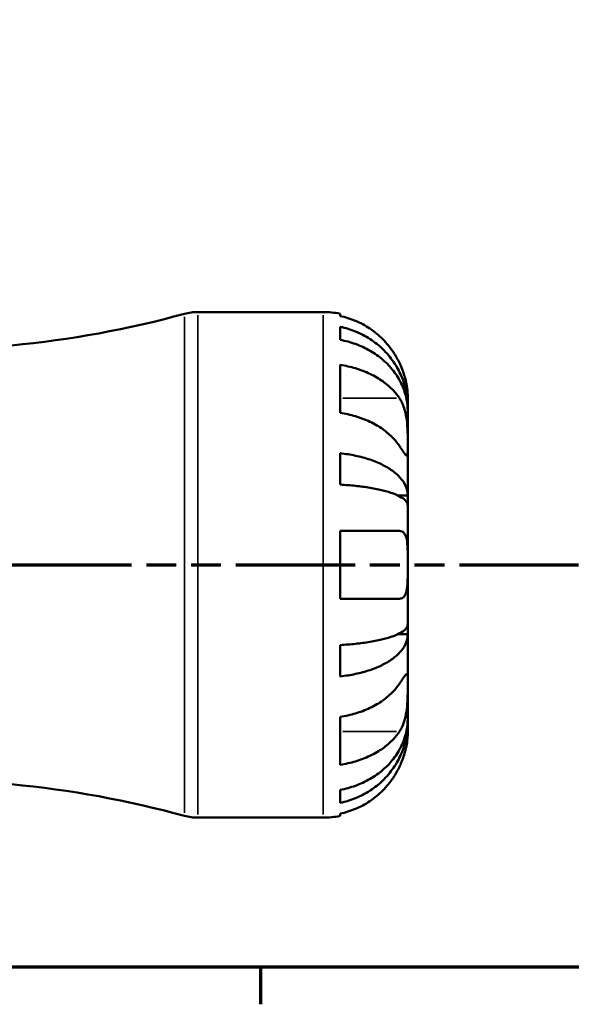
# Model space of a CAD drawing. Header units: millimetres. Extents: x 0 to 905, y -303 to 735.
# Tile 5 of 16: x 468 to 519, y 17 to 108. Entities that reach past the tile are written whole.
import ezdxf

# ---------------------------------------------------------------- set-up
doc = ezdxf.new("R2010")
doc.units = ezdxf.units.MM
doc.linetypes.add('DOUBLE_DASH_CHAIN', pattern=[1.2403, 0.6614, -0.0827, 0.1654, -0.0827, 0.1654, -0.0827])
for name, color, linetype, lineweight in [('Border (ANSI)', 7, 'Continuous', 70), ('Section Line (ANSI)', 7, 'DOUBLE_DASH_CHAIN', 70), ('Visible (ANSI)', 7, 'Continuous', 50), ('Visible Narrow (ANSI)', 7, 'Continuous', 35)]:
    doc.layers.add(name, color=color, linetype=linetype, lineweight=lineweight)

# ---------------------------------------------------------------- blocks, each defined once
blk = doc.blocks.new('Borders Default Border')
at = {"layer": 'Border (ANSI)'}
blk.add_line((490.583, 20), (490.583, 16.552), dxfattribs=at)
at = {"layer": 'Border (ANSI)', "flags": 128}
blk.add_lwpolyline([(20, 20), (20, 574), (821, 574), (821, 20), (20, 20)], dxfattribs=at)
blk = doc.blocks.new('2dTransSection0')
at = {"layer": 'Section Line (ANSI)', "linetype": 'DOUBLE_DASH_CHAIN', "ltscale": 16.769241}
blk.add_line((321.89, 57.401), (707.468, 57.401), dxfattribs=at)

msp = doc.modelspace()

# ---------------------------------------------------------------- linework, layer by layer
at = {"layer": 'Visible (ANSI)'}
for p, q in [((484.757, 80.901), (496.404, 80.901)), ((497.979, 80.742), (497.979, 80.528)), ((497.979, 79.52), (497.979, 78.312)), ((497.979, 75.982), (497.979, 71.527)), ((504.279, 72.021), (504.279, 73.026)), ((504.279, 72.021), (504.267, 72.021)), ((504.279, 71.638), (504.279, 72.021)), ((504.279, 68.45), (504.279, 71.638)), ((497.979, 67.771), (497.979, 64.855)), ((504.279, 63.839), (504.279, 68.45)), ((504.279, 63.839), (503.37, 63.839)), ((504.279, 62.915), (504.279, 63.839)), ((504.279, 57.401), (504.279, 62.915)), ((497.979, 60.551), (497.979, 54.251)), ((504.279, 51.887), (504.279, 57.401)), ((504.279, 50.963), (504.279, 51.887)), ((504.279, 50.963), (503.37, 50.963)), ((504.279, 46.352), (504.279, 50.963)), ((497.979, 49.947), (497.979, 47.031)), ((504.279, 43.164), (504.279, 46.352)), ((497.979, 43.275), (497.979, 38.82)), ((504.279, 42.781), (504.279, 43.164)), ((504.279, 42.781), (504.267, 42.781)), ((504.279, 41.776), (504.279, 42.781)), ((497.979, 36.49), (497.979, 35.282)), ((484.757, 33.901), (496.404, 33.901)), ((497.979, 34.274), (497.979, 34.06))]:
    msp.add_line(p, q, dxfattribs=at)
for centre, radius, start, end in [((458.489, 172.315), 94.939, 275.39874, 285.28588), ((484.757, 76.201), 4.7, 90, 105.28588), ((496.404, 73.026), 7.875, 78.46304, 90), ((458.489, -57.513), 94.939, 74.71412, 84.60126), ((484.757, 38.601), 4.7, 254.71412, 270), ((496.404, 41.776), 7.875, 270, 281.53696)]:
    msp.add_arc(centre, radius, start, end, dxfattribs=at)
for points, knots in [([(503.501, 76.176), (503.343, 76.509), (503.154, 76.846), (502.646, 77.612), (502.303, 78.026), (501.615, 78.719), (501.206, 79.062), (500.326, 79.653), (499.854, 79.902), (498.971, 80.27), (498.481, 80.425), (497.979, 80.528)], [3.8923951, 3.8923951, 3.8923951, 3.8923951, 3.9983109, 3.9983109, 4.1454192, 4.1454192, 4.2913159, 4.2913159, 4.4372126, 4.4372126, 4.5782477, 4.5782477, 4.5782477, 4.5782477]), ([(497.979, 79.52), (498.484, 79.42), (498.977, 79.269), (499.863, 78.913), (500.335, 78.673), (501.216, 78.103), (501.625, 77.772), (502.312, 77.105), (502.654, 76.708), (503.244, 75.852), (503.491, 75.393), (503.864, 74.52), (504.024, 74.024), (504.231, 73.011), (504.279, 72.494), (504.279, 72.021)], [0.149402, 0.149402, 0.149402, 0.149402, 0.29125, 0.29125, 0.437065, 0.437065, 0.58288, 0.58288, 0.729035, 0.729035, 0.87519, 0.87519, 1.021915, 1.021915, 1.168639, 1.168639, 1.168639, 1.168639]), ([(504.279, 71.638), (504.279, 72.059), (504.231, 72.52), (504.024, 73.421), (503.864, 73.862), (503.491, 74.64), (503.244, 75.048), (502.654, 75.809), (502.312, 76.163), (501.625, 76.756), (501.216, 77.051), (500.335, 77.559), (499.863, 77.772), (498.977, 78.089), (498.484, 78.223), (497.979, 78.312)], [3.513394, 3.513394, 3.513394, 3.513394, 3.660118, 3.660118, 3.806842, 3.806842, 3.952998, 3.952998, 4.099153, 4.099153, 4.244968, 4.244968, 4.390783, 4.390783, 4.532631, 4.532631, 4.532631, 4.532631]), ([(497.979, 75.982), (498.481, 75.909), (498.971, 75.799), (499.854, 75.539), (500.326, 75.363), (501.206, 74.945), (501.615, 74.703), (502.303, 74.213), (502.646, 73.92), (503.154, 73.378), (503.343, 73.14), (503.501, 72.904)], [0.14941, 0.14941, 0.14941, 0.14941, 0.290445, 0.290445, 0.4363418, 0.4363418, 0.5822385, 0.5822385, 0.7293467, 0.7293467, 0.8352626, 0.8352626, 0.8352626, 0.8352626]), ([(504.279, 73.026), (504.279, 73.026), (504.279, 73.049), (504.278, 73.143), (504.276, 73.217), (504.263, 73.487), (504.243, 73.729), (504.158, 74.24), (504.108, 74.477), (503.989, 74.914), (503.931, 75.105), (503.794, 75.494), (503.717, 75.692), (503.59, 75.985), (503.546, 76.081), (503.501, 76.176)], [-2.1766796, -2.1766796, -2.1766796, -2.1766796, -2.1108665, -2.1108665, -2.0405522, -2.0405522, -1.917383, -1.917383, -1.8294227, -1.8294227, -1.7655818, -1.7655818, -1.7011788, -1.7011788, -1.6696191, -1.6696191, -1.6696191, -1.6696191]), ([(503.501, 72.904), (503.559, 72.818), (503.614, 72.726), (503.75, 72.471), (503.826, 72.299), (503.961, 71.926), (504.019, 71.725), (504.134, 71.226), (504.18, 70.925), (504.252, 70.229), (504.267, 69.841), (504.281, 69.093), (504.279, 68.744), (504.279, 68.45)], [-0.5076659, -0.5076659, -0.5076659, -0.5076659, -0.4671899, -0.4671899, -0.4020022, -0.4020022, -0.3350664, -0.3350664, -0.2430046, -0.2430046, -0.1248886, -0.1248886, 0, 0, 0, 0]), ([(503.501, 68.45), (503.343, 68.685), (503.154, 68.923), (502.646, 69.465), (502.303, 69.758), (501.615, 70.248), (501.206, 70.49), (500.326, 70.908), (499.854, 71.084), (498.971, 71.344), (498.481, 71.454), (497.979, 71.527)], [3.8923951, 3.8923951, 3.8923951, 3.8923951, 3.9983109, 3.9983109, 4.1454192, 4.1454192, 4.2913159, 4.2913159, 4.4372126, 4.4372126, 4.5782477, 4.5782477, 4.5782477, 4.5782477]), ([(497.979, 67.771), (498.484, 67.718), (498.977, 67.639), (499.863, 67.453), (500.335, 67.327), (501.216, 67.028), (501.625, 66.854), (502.312, 66.505), (502.654, 66.296), (503.244, 65.848), (503.491, 65.607), (503.864, 65.15), (504.024, 64.89), (504.231, 64.359), (504.279, 64.087), (504.279, 63.839)], [0.149402, 0.149402, 0.149402, 0.149402, 0.29125, 0.29125, 0.437065, 0.437065, 0.58288, 0.58288, 0.729035, 0.729035, 0.87519, 0.87519, 1.021915, 1.021915, 1.168639, 1.168639, 1.168639, 1.168639]), ([(504.279, 68.45), (504.279, 68.294), (504.279, 68.155), (504.278, 67.907), (504.276, 67.801), (504.264, 67.603), (504.249, 67.538), (504.184, 67.519), (504.137, 67.557), (504.019, 67.698), (503.961, 67.777), (503.826, 67.969), (503.751, 68.08), (503.614, 68.281), (503.559, 68.363), (503.501, 68.45)], [0, 0, 0, 0, 0.0660814, 0.0660814, 0.1366745, 0.1366745, 0.238734, 0.238734, 0.3345777, 0.3345777, 0.4015785, 0.4015785, 0.4668531, 0.4668531, 0.5074534, 0.5074534, 0.5074534, 0.5074534]), ([(504.279, 62.915), (504.279, 63.038), (504.231, 63.172), (504.024, 63.434), (503.864, 63.562), (503.491, 63.788), (503.244, 63.906), (502.654, 64.128), (502.312, 64.23), (501.625, 64.403), (501.216, 64.488), (500.335, 64.636), (499.863, 64.698), (498.977, 64.79), (498.484, 64.829), (497.979, 64.855)], [3.513394, 3.513394, 3.513394, 3.513394, 3.660118, 3.660118, 3.806842, 3.806842, 3.952998, 3.952998, 4.099153, 4.099153, 4.244968, 4.244968, 4.390783, 4.390783, 4.532631, 4.532631, 4.532631, 4.532631]), ([(497.979, 60.551), (498.481, 60.551), (498.971, 60.551), (499.854, 60.551), (500.326, 60.551), (501.206, 60.551), (501.615, 60.551), (502.303, 60.551), (502.646, 60.551), (503.154, 60.551), (503.343, 60.551), (503.501, 60.551)], [0.14941, 0.14941, 0.14941, 0.14941, 0.290445, 0.290445, 0.4363418, 0.4363418, 0.5822385, 0.5822385, 0.7293467, 0.7293467, 0.8352626, 0.8352626, 0.8352626, 0.8352626]), ([(503.501, 60.551), (503.507, 60.551), (503.513, 60.551), (503.598, 60.549), (503.672, 60.533), (503.799, 60.477), (503.853, 60.439), (503.961, 60.332), (504.012, 60.258), (504.13, 60.012), (504.18, 59.813), (504.252, 59.295), (504.267, 58.97), (504.281, 58.229), (504.279, 57.818), (504.279, 57.401)], [-0.5107229, -0.5107229, -0.5107229, -0.5107229, -0.5065357, -0.5065357, -0.4498196, -0.4498196, -0.4007076, -0.4007076, -0.3417366, -0.3417366, -0.2415977, -0.2415977, -0.1249838, -0.1249838, 0, 0, 0, 0]), ([(504.279, 57.401), (504.279, 57.15), (504.279, 56.901), (504.277, 56.39), (504.275, 56.132), (504.253, 55.536), (504.225, 55.223), (504.127, 54.796), (504.074, 54.654), (503.96, 54.47), (503.909, 54.412), (503.799, 54.325), (503.741, 54.295), (503.623, 54.259), (503.564, 54.251), (503.501, 54.251)], [0, 0, 0, 0, 0.0751484, 0.0751484, 0.1577568, 0.1577568, 0.278871, 0.278871, 0.3605643, 0.3605643, 0.4131592, 0.4131592, 0.4617469, 0.4617469, 0.504857, 0.504857, 0.504857, 0.504857]), ([(503.501, 54.251), (503.343, 54.251), (503.154, 54.251), (502.646, 54.251), (502.303, 54.251), (501.615, 54.251), (501.206, 54.251), (500.326, 54.251), (499.854, 54.251), (498.971, 54.251), (498.481, 54.251), (497.979, 54.251)], [3.8923951, 3.8923951, 3.8923951, 3.8923951, 3.9983109, 3.9983109, 4.1454192, 4.1454192, 4.2913159, 4.2913159, 4.4372126, 4.4372126, 4.5782477, 4.5782477, 4.5782477, 4.5782477]), ([(497.979, 49.947), (498.484, 49.973), (498.977, 50.012), (499.863, 50.104), (500.335, 50.166), (501.216, 50.314), (501.625, 50.399), (502.312, 50.572), (502.654, 50.674), (503.244, 50.896), (503.491, 51.014), (503.864, 51.24), (504.024, 51.368), (504.231, 51.63), (504.279, 51.764), (504.279, 51.887)], [0.149402, 0.149402, 0.149402, 0.149402, 0.29125, 0.29125, 0.437065, 0.437065, 0.58288, 0.58288, 0.729035, 0.729035, 0.87519, 0.87519, 1.021915, 1.021915, 1.168639, 1.168639, 1.168639, 1.168639]), ([(504.279, 50.963), (504.279, 50.714), (504.231, 50.443), (504.024, 49.912), (503.864, 49.652), (503.491, 49.194), (503.244, 48.954), (502.654, 48.506), (502.312, 48.297), (501.625, 47.948), (501.216, 47.774), (500.335, 47.475), (499.863, 47.349), (498.977, 47.163), (498.484, 47.084), (497.979, 47.031)], [3.513394, 3.513394, 3.513394, 3.513394, 3.660118, 3.660118, 3.806842, 3.806842, 3.952998, 3.952998, 4.099153, 4.099153, 4.244968, 4.244968, 4.390783, 4.390783, 4.532631, 4.532631, 4.532631, 4.532631]), ([(503.501, 46.352), (503.559, 46.439), (503.614, 46.521), (503.75, 46.722), (503.826, 46.833), (503.961, 47.025), (504.019, 47.103), (504.134, 47.241), (504.18, 47.28), (504.252, 47.267), (504.267, 47.188), (504.281, 46.88), (504.279, 46.647), (504.279, 46.352)], [-0.5076659, -0.5076659, -0.5076659, -0.5076659, -0.4671899, -0.4671899, -0.4020022, -0.4020022, -0.3350664, -0.3350664, -0.2430046, -0.2430046, -0.1248886, -0.1248886, 0, 0, 0, 0]), ([(497.979, 43.275), (498.481, 43.348), (498.971, 43.458), (499.854, 43.718), (500.326, 43.893), (501.206, 44.312), (501.615, 44.554), (502.303, 45.044), (502.646, 45.337), (503.154, 45.879), (503.343, 46.117), (503.501, 46.352)], [0.14941, 0.14941, 0.14941, 0.14941, 0.290445, 0.290445, 0.4363418, 0.4363418, 0.5822385, 0.5822385, 0.7293467, 0.7293467, 0.8352626, 0.8352626, 0.8352626, 0.8352626]), ([(504.279, 46.352), (504.279, 46.197), (504.279, 46.025), (504.278, 45.643), (504.276, 45.432), (504.264, 44.892), (504.249, 44.557), (504.184, 43.902), (504.137, 43.588), (504.019, 43.077), (503.961, 42.876), (503.826, 42.503), (503.751, 42.332), (503.614, 42.076), (503.559, 41.984), (503.501, 41.898)], [0, 0, 0, 0, 0.0660814, 0.0660814, 0.1366745, 0.1366745, 0.238734, 0.238734, 0.3345777, 0.3345777, 0.4015785, 0.4015785, 0.4668531, 0.4668531, 0.5074534, 0.5074534, 0.5074534, 0.5074534]), ([(497.979, 36.49), (498.484, 36.579), (498.977, 36.713), (499.863, 37.03), (500.335, 37.243), (501.216, 37.751), (501.625, 38.046), (502.312, 38.639), (502.654, 38.993), (503.244, 39.754), (503.491, 40.162), (503.864, 40.94), (504.024, 41.381), (504.231, 42.282), (504.279, 42.743), (504.279, 43.164)], [0.149402, 0.149402, 0.149402, 0.149402, 0.29125, 0.29125, 0.437065, 0.437065, 0.58288, 0.58288, 0.729035, 0.729035, 0.87519, 0.87519, 1.021915, 1.021915, 1.168639, 1.168639, 1.168639, 1.168639]), ([(504.279, 42.781), (504.279, 42.308), (504.231, 41.791), (504.024, 40.778), (503.864, 40.282), (503.491, 39.409), (503.244, 38.95), (502.654, 38.094), (502.312, 37.697), (501.625, 37.03), (501.216, 36.699), (500.335, 36.128), (499.863, 35.889), (498.977, 35.533), (498.484, 35.382), (497.979, 35.282)], [3.513394, 3.513394, 3.513394, 3.513394, 3.660118, 3.660118, 3.806842, 3.806842, 3.952998, 3.952998, 4.099153, 4.099153, 4.244968, 4.244968, 4.390783, 4.390783, 4.532631, 4.532631, 4.532631, 4.532631]), ([(503.501, 41.898), (503.343, 41.662), (503.154, 41.424), (502.646, 40.882), (502.303, 40.589), (501.615, 40.099), (501.206, 39.857), (500.326, 39.439), (499.854, 39.263), (498.971, 39.003), (498.481, 38.893), (497.979, 38.82)], [3.8923951, 3.8923951, 3.8923951, 3.8923951, 3.9983109, 3.9983109, 4.1454192, 4.1454192, 4.2913159, 4.2913159, 4.4372126, 4.4372126, 4.5782477, 4.5782477, 4.5782477, 4.5782477]), ([(503.501, 38.626), (503.563, 38.757), (503.622, 38.889), (503.758, 39.215), (503.831, 39.407), (503.962, 39.796), (504.019, 39.991), (504.134, 40.44), (504.18, 40.682), (504.252, 41.165), (504.267, 41.383), (504.281, 41.693), (504.279, 41.776), (504.279, 41.776)], [-0.5081641, -0.5081641, -0.5081641, -0.5081641, -0.4646053, -0.4646053, -0.4015475, -0.4015475, -0.3356183, -0.3356183, -0.2428696, -0.2428696, -0.1249066, -0.1249066, 0, 0, 0, 0]), ([(497.979, 34.274), (498.481, 34.377), (498.971, 34.532), (499.854, 34.9), (500.326, 35.148), (501.206, 35.74), (501.615, 36.083), (502.303, 36.775), (502.646, 37.19), (503.154, 37.956), (503.343, 38.293), (503.501, 38.626)], [0.14941, 0.14941, 0.14941, 0.14941, 0.290445, 0.290445, 0.4363418, 0.4363418, 0.5822385, 0.5822385, 0.7293467, 0.7293467, 0.8352626, 0.8352626, 0.8352626, 0.8352626])]:
    msp.add_open_spline(points, degree=3, knots=knots, dxfattribs=at)
at = {"layer": 'Visible Narrow (ANSI)'}
for p, q in [((484.757, 80.612), (484.757, 34.19)), ((496.404, 34.19), (496.404, 80.612)), ((483.518, 34.355), (483.518, 80.447)), ((503.225, 72.904), (498.255, 72.904)), ((503.225, 41.898), (498.255, 41.898))]:
    msp.add_line(p, q, dxfattribs=at)

# ---------------------------------------------------------------- block references
msp.add_blockref('Borders Default Border', (0, 0))
at = {"layer": 'Section Line (ANSI)'}
msp.add_blockref('2dTransSection0', (0, 0), dxfattribs=at)

doc.saveas('drawing.dxf')
